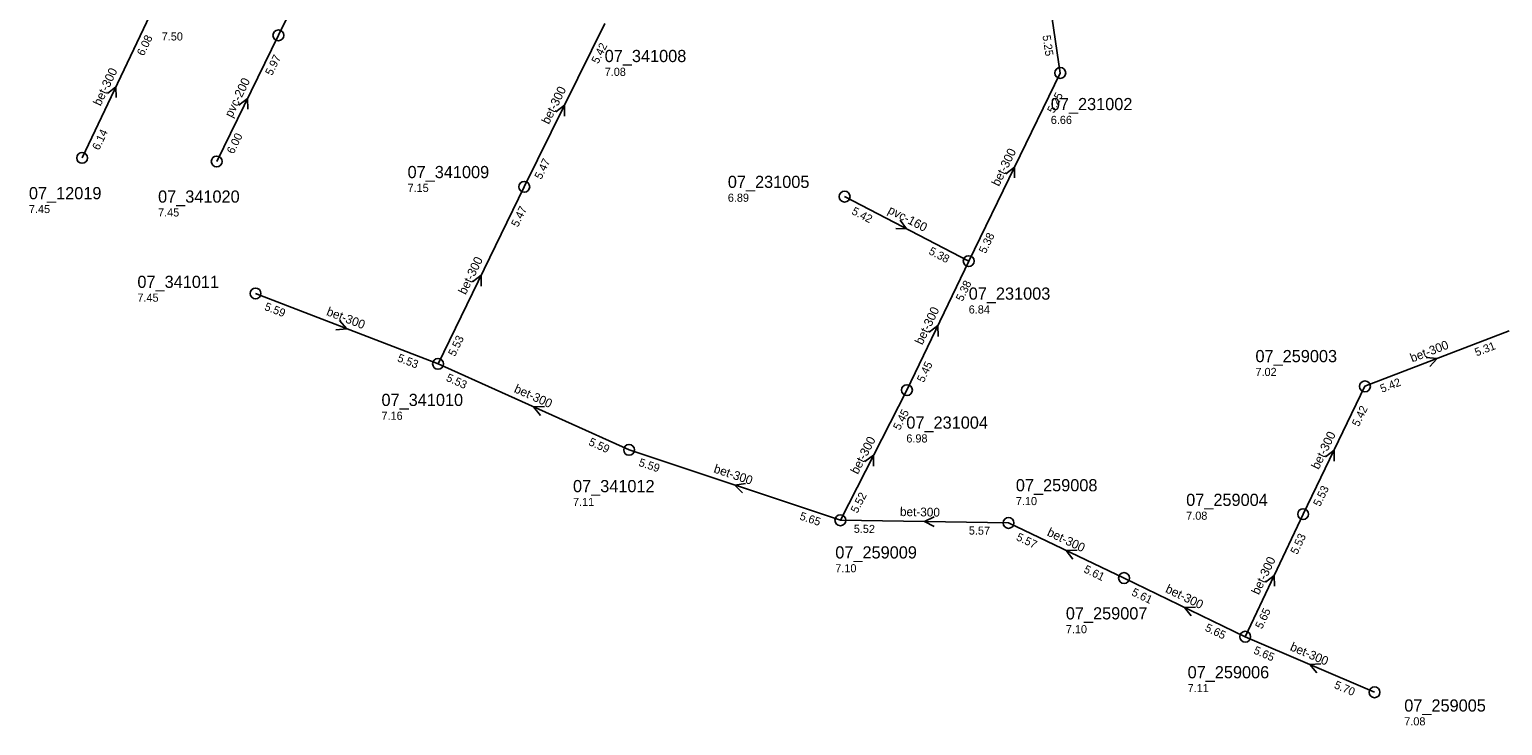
# Model space of a CAD drawing. Header units: metres. Extents: x 163992 to 165429, y 447924 to 449146.
# Tile 17 of 34: x 164887 to 165105, y 447992 to 448095. Entities that reach past the tile are written whole.
import ezdxf

# ---------------------------------------------------------------- set-up
doc = ezdxf.new("R2010")
doc.units = ezdxf.units.M

msp = doc.modelspace()

# ---------------------------------------------------------------- linework, layer by layer
at = {"layer": 'CON_BxH160x160mm', "linetype": 'Continuous'}
msp.add_lwpolyline([(165026.081, 448060.681), (165007.746, 448070.203)], dxfattribs=at)
at = {"layer": 'CON_BxH200x200mm', "linetype": 'Continuous'}
for points in [[(164933.832, 448113.772), (164924.152, 448094.021)], [(164924.152, 448094.021), (164915.039, 448075.391)]]:
    msp.add_lwpolyline(points, dxfattribs=at)
at = {"layer": 'CON_BxH300x300mm', "linetype": 'Continuous'}
for points in [[(165036.695, 448108.221), (165039.604, 448088.457)], [(164905.142, 448096.943), (164895.174, 448075.921)], [(164972.33, 448095.766), (164960.46, 448071.65)], [(165039.604, 448088.457), (165026.081, 448060.681)], [(164960.46, 448071.65), (164947.721, 448045.5)], [(165026.081, 448060.681), (165016.956, 448041.63)], [(164947.721, 448045.5), (164920.775, 448055.896)], [(165105.875, 448050.365), (165084.59, 448042.184)], [(164947.721, 448045.5), (164975.928, 448032.801)], [(165016.956, 448041.63), (165007.126, 448022.396)], [(165084.59, 448042.184), (165075.462, 448023.312)], [(165007.126, 448022.396), (164975.928, 448032.801)], [(165031.957, 448022.008), (165007.126, 448022.396)], [(165049.008, 448013.871), (165031.957, 448022.008)], [(165075.462, 448023.312), (165066.911, 448005.214)], [(165066.911, 448005.214), (165049.008, 448013.871)], [(165086.004, 447997.001), (165066.911, 448005.214)]]:
    msp.add_lwpolyline(points, dxfattribs=at)
at = {"layer": 'NOD_inspectieput'}
for centre in [(164924.15, 448094.02), (165039.6, 448088.46), (164895.17, 448075.92), (164915.04, 448075.39), (164960.46, 448071.65), (165007.75, 448070.2), (165026.08, 448060.68), (164920.77, 448055.9), (164947.72, 448045.5), (165016.96, 448041.63), (165084.59, 448042.18), (164975.93, 448032.8), (165075.46, 448023.31), (165007.13, 448022.4), (165031.96, 448022.01), (165049.01, 448013.87), (165066.91, 448005.21), (165086, 447997)]:
    msp.add_circle(centre, 0.8, dxfattribs=at)
at = {"layer": 'PIJL'}
for points in [[(164898.89, 448085.44), (164900.16, 448086.43), (164900.19, 448084.82)], [(164918.32, 448083.73), (164919.6, 448084.71), (164919.61, 448083.1)], [(164965.11, 448082.73), (164966.39, 448083.71), (164966.41, 448082.1)], [(165031.56, 448073.59), (165032.84, 448074.57), (165032.86, 448072.96)], [(165015.97, 448066.74), (165016.91, 448065.44), (165015.3, 448065.47)], [(164952.81, 448057.6), (164954.09, 448058.58), (164954.11, 448056.97)], [(164933.16, 448051.89), (164934.25, 448050.7), (164932.65, 448050.54)], [(165020.25, 448050.17), (165021.52, 448051.16), (165021.55, 448049.55)], [(165093.63, 448046.43), (165095.23, 448046.27), (165094.15, 448045.09)], [(164963.43, 448039.22), (164961.82, 448039.15), (164962.84, 448037.9)], [(165078.75, 448031.77), (165080.03, 448032.75), (165080.05, 448031.14)], [(165010.74, 448031.06), (165012.04, 448032.01), (165012.03, 448030.4)], [(164993.12, 448027.83), (164991.53, 448027.6), (164992.67, 448026.46)], [(165020.99, 448022.9), (165019.54, 448022.2), (165020.97, 448021.46)], [(165042.09, 448017.97), (165040.48, 448017.94), (165041.47, 448016.67)], [(165069.92, 448013.27), (165071.19, 448014.26), (165071.22, 448012.65)], [(165059.57, 448009.56), (165057.96, 448009.54), (165058.94, 448008.27)], [(165078.06, 448001.2), (165076.46, 448001.11), (165077.5, 447999.88)]]:
    msp.add_lwpolyline(points, dxfattribs=at)

# ---------------------------------------------------------------- texts
at = {"layer": 'DMM_BxH160x160mm'}
msp.add_text('pvc-160', height=1.3, rotation=-27.44, dxfattribs=at).set_placement((165014.03, 448067.82))
at = {"layer": 'DMM_BxH200x200mm'}
msp.add_text('pvc-200', height=1.3, rotation=63.93, dxfattribs=at).set_placement((164917.3, 448081.78))
at = {"layer": 'DMM_BxH300x300mm'}
for rotation, p in [(64.63, (164897.89, 448083.49)), (63.79, (164964.08, 448080.78)), (64.04, (165030.55, 448071.62)), (64.03, (164951.8, 448055.62)), (64.41, (165019.23, 448048.21)), (-21.1, (164931.14, 448052.73)), (21.02, (165091.56, 448045.7)), (-24.24, (164958.84, 448041.37)), (62.93, (165009.7, 448029.1)), (64.19, (165077.75, 448029.81)), (-18.44, (164988.32, 448029.49)), (-0.9, (165015.92, 448023.03)), (-25.51, (165037.54, 448020.2)), (64.71, (165068.92, 448011.3)), (-25.81, (165055.01, 448011.83)), (-23.28, (165073.42, 448003.25))]:
    msp.add_text('bet-300', height=1.3, rotation=rotation, dxfattribs=at).set_placement(p)
at = {"layer": 'INV_BxH160x160mm'}
for s, p in [('5.42', (165008.69, 448067.68)), ('5.38', (165020.07, 448061.78))]:
    msp.add_text(s, height=1.2, rotation=-27.44, dxfattribs=at).set_placement(p)
at = {"layer": 'INV_BxH200x200mm'}
for s, p in [('5.97', (164923.2, 448087.98)), ('6.00', (164917.53, 448076.4))]:
    msp.add_text(s, height=1.2, rotation=63.93, dxfattribs=at).set_placement(p)
at = {"layer": 'INV_BxH300x300mm'}
for s, rotation, p in [('6.08', 64.63, (164904.27, 448090.89)), ('5.25', -81.63, (165036.97, 448093.97)), ('5.42', 63.79, (164971.37, 448089.73)), ('5.25', 64.04, (165038.67, 448082.42)), ('6.14', 64.63, (164897.66, 448076.96)), ('5.47', 63.79, (164962.96, 448072.65)), ('5.47', 64.03, (164959.52, 448065.61)), ('5.38', 64.04, (165028.57, 448061.69)), ('5.38', 64.41, (165025.18, 448054.64)), ('5.59', -21.1, (164921.99, 448053.5)), ('5.53', 64.03, (164950.22, 448046.51)), ('5.31', 21.02, (165101.07, 448046.59)), ('5.53', -21.1, (164941.62, 448045.92)), ('5.45', 64.41, (165019.44, 448042.66)), ('5.53', -24.24, (164948.81, 448043.04)), ('5.42', 21.02, (165087.1, 448041.22)), ('5.45', 62.93, (165015.9, 448035.61)), ('5.42', 64.19, (165083.67, 448036.14)), ('5.59', -24.24, (164969.86, 448033.56)), ('5.59', -18.44, (164977.26, 448030.46)), ('5.52', 62.93, (165009.64, 448023.36)), ('5.53', 64.19, (165077.95, 448024.33)), ('5.65', -18.44, (165001.02, 448022.54)), ('5.52', -0.9, (165009.1, 448020.56)), ('5.57', -0.9, (165026.09, 448020.3)), ('5.57', -25.51, (165032.99, 448019.52)), ('5.53', 64.71, (165074.59, 448017.26)), ('5.61', -25.51, (165042.96, 448014.76)), ('5.61', -25.81, (165050.02, 448011.38)), ('5.65', 64.71, (165069.39, 448006.25)), ('5.65', -25.81, (165060.87, 448006.14)), ('5.65', -23.28, (165068.04, 448002.77)), ('5.70', -23.28, (165079.93, 447997.66))]:
    msp.add_text(s, height=1.2, rotation=rotation, dxfattribs=at).set_placement(p)
at = {"layer": 'NLV_inspectieput'}
for s, p in [('7.50', (164906.92, 448093.26)), ('7.08', (164972.33, 448088.03)), ('6.66', (165038.2, 448080.93)), ('7.15', (164943.22, 448070.89)), ('6.89', (164990.51, 448069.44)), ('7.45', (164887.31, 448067.77)), ('7.45', (164906.38, 448067.27)), ('7.45', (164903.33, 448054.68)), ('6.84', (165026.08, 448052.94)), ('7.02', (165068.42, 448043.71)), ('7.16', (164939.37, 448037.24)), ('6.98', (165016.87, 448033.89)), ('7.10', (165033.04, 448024.64)), ('7.11', (164967.65, 448024.51)), ('7.08', (165058.19, 448022.48)), ('7.10', (165006.38, 448014.72)), ('7.10', (165040.42, 448005.72)), ('7.11', (165058.4, 447997.02)), ('7.08', (165090.39, 447992.11))]:
    msp.add_text(s, height=1.2, dxfattribs=at).set_placement(p)
at = {"layer": 'NNR_inspectieput'}
for s, p in [('07_341008', (164972.33, 448090.07)), ('07_231002', (165038.2, 448082.97)), ('07_341009', (164943.22, 448072.93)), ('07_12019', (164887.31, 448069.81)), ('07_231005', (164990.51, 448071.48)), ('07_341020', (164906.38, 448069.31)), ('07_341011', (164903.33, 448056.72)), ('07_231003', (165026.08, 448054.98)), ('07_259003', (165068.42, 448045.75)), ('07_341010', (164939.37, 448039.28)), ('07_231004', (165016.87, 448035.93)), ('07_341012', (164967.65, 448026.55)), ('07_259008', (165033.04, 448026.68)), ('07_259004', (165058.19, 448024.52)), ('07_259009', (165006.38, 448016.76)), ('07_259007', (165040.42, 448007.76)), ('07_259006', (165058.4, 447999.06)), ('07_259005', (165090.39, 447994.15))]:
    msp.add_text(s, height=1.8, dxfattribs=at).set_placement(p)

doc.saveas('drawing.dxf')
